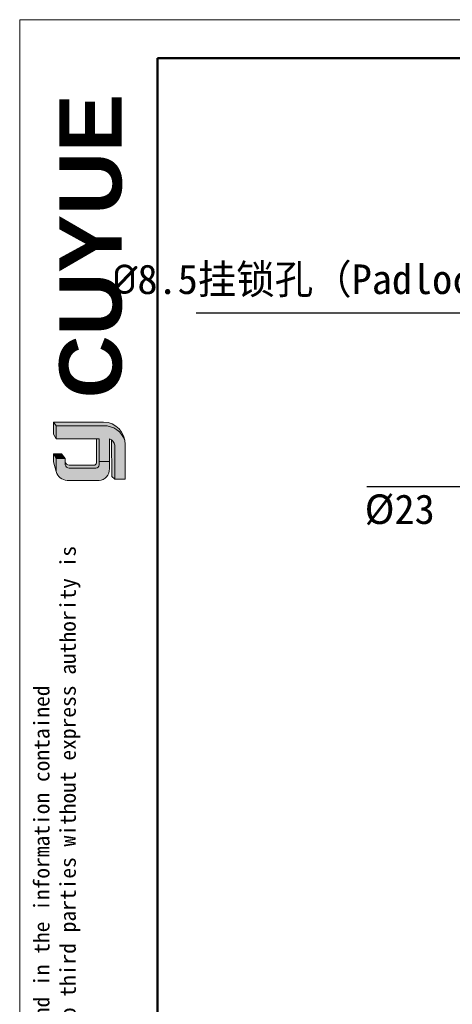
# Model space of a CAD drawing. Header units: millimetres. Extents: x 2470 to 2741, y 1563 to 1755.
# Tile 5 of 14: x 2470 to 2521, y 1638 to 1755. Entities that reach past the tile are written whole.
import ezdxf

# ---------------------------------------------------------------- set-up
doc = ezdxf.new("R2010")
doc.units = ezdxf.units.MM
for name, color, linetype, lineweight in [('0007', 7, 'Continuous', 5), ('实线层', 7, 'Continuous', 25), ('尺寸线层', 3, 'Continuous', 18), ('粗实线层', 7, 'Continuous', 50), ('细实线层', 3, 'Continuous', 18)]:
    doc.layers.add(name, color=color, linetype=linetype, lineweight=lineweight)
doc.layers.add('2细线层', color=3, linetype='Continuous')
doc.styles.add('ARIAL', font='arial.ttf')
doc.styles.add('SLDTEXTSTYLE1', font='txt')
doc.styles.get("Standard").update_dxf_attribs({"font": 'arial.ttf'})
doc.dimstyles.new('SLDDIMSTYLE0', dxfattribs={"dimtxt": 3.5, "dimasz": 4.08, "dimexe": 0, "dimexo": 0.0625, "dimgap": 0.875, "dimtad": 2, "dimdec": 0, "dimrnd": 1e-09, "dimzin": 4, "dimdsep": 46, "dimtxsty": 'SLDTEXTSTYLE1', "dimsah": 1, "dimcen": 0.09, "dimadec": 0, "dimazin": 1, "dimtfac": 1, "dimtmove": 0, "dimatfit": 0, "dimfxl": 1, "dimfrac": 2, "dimtolj": 1, "dimtzin": 12, "dimarcsym": 0})
doc.dimstyles.new('SLDDIMSTYLE1', dxfattribs={"dimtxt": 3.5, "dimasz": 4.08, "dimexe": 0, "dimexo": 0.0625, "dimgap": 0.875, "dimtad": 2, "dimdec": 0, "dimrnd": 1e-09, "dimzin": 4, "dimdsep": 46, "dimtxsty": 'SLDTEXTSTYLE1', "dimsah": 1, "dimcen": 0.09, "dimadec": 0, "dimazin": 1, "dimtfac": 1, "dimtofl": 0, "dimtmove": 0, "dimatfit": 3, "dimfxl": 1, "dimfrac": 2, "dimtolj": 1, "dimtzin": 12, "dimarcsym": 0})

# ---------------------------------------------------------------- blocks, each defined once
blk = doc.blocks.new('*D12')
at = {"layer": '2细线层', "color": 0, "lineweight": -2, "transparency": 16777216}
for p, q in [((2536.416984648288, 1720.171148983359), (2490.809362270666, 1720.171148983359)), ((2540.496984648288, 1695.599035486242), (2540.496984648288, 1720.171148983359)), ((2548.996984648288, 1720.171148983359), (2540.496984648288, 1720.171148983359)), ((2548.996984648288, 1695.599035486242), (2548.996984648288, 1720.171148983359)), ((2553.076984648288, 1720.171148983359), (2557.156984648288, 1720.171148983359))]:
    blk.add_line(p, q, dxfattribs=at)
at = {"layer": '2细线层', "color": 0, "transparency": 16777216}
for points in [[(2536.416984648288, 1720.851148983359), (2536.416984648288, 1719.491148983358), (2540.496984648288, 1720.171148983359)], [(2553.076984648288, 1720.851148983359), (2553.076984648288, 1719.491148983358), (2548.996984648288, 1720.171148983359)]]:
    blk.add_solid(points, dxfattribs=at)
at = {"layer": 'Defpoints', "color": 0, "transparency": 16777216}
for p in [(2540.496984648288, 1720.171148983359), (2540.496984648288, 1695.536535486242), (2548.996984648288, 1695.536535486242)]:
    blk.add_point(p, dxfattribs=at)
at = {"layer": '2细线层', "color": 0, "transparency": 16777216, "insert": (2511.573173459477, 1725.936358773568), "char_height": 3.5, "attachment_point": 2, "style": 'SLDTEXTSTYLE1'}
blk.add_mtext('\\A1;{\\fISOCPEUR|b0|i0|c134|p34;%%C}8.5挂锁孔（Padlock hole）', dxfattribs=at)
blk = doc.blocks.new('*D13')
at = {"layer": '2细线层', "color": 0, "lineweight": -2, "transparency": 16777216}
for p, q in [((2533.246984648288, 1701.974040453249), (2533.246984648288, 1699.609677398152)), ((2556.246984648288, 1701.974040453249), (2556.246984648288, 1699.609677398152)), ((2533.246984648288, 1699.609677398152), (2510.998687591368, 1699.609677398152)), ((2552.166984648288, 1699.609677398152), (2537.326984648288, 1699.609677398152))]:
    blk.add_line(p, q, dxfattribs=at)
at = {"layer": '2细线层', "color": 0, "transparency": 16777216}
for points in [[(2537.326984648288, 1700.289677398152), (2537.326984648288, 1698.929677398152), (2533.246984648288, 1699.609677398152)], [(2552.166984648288, 1700.289677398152), (2552.166984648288, 1698.929677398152), (2556.246984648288, 1699.609677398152)]]:
    blk.add_solid(points, dxfattribs=at)
at = {"layer": 'Defpoints', "color": 0, "transparency": 16777216}
for p in [(2533.246984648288, 1702.036540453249), (2556.246984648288, 1702.036540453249), (2556.246984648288, 1699.609677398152)]:
    blk.add_point(p, dxfattribs=at)
at = {"layer": '2细线层', "color": 0, "transparency": 16777216, "insert": (2514.88172954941, 1698.734677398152), "char_height": 3.5, "attachment_point": 2, "style": 'SLDTEXTSTYLE1'}
blk.add_mtext('\\A1;%%c23', dxfattribs=at)

msp = doc.modelspace()

# ---------------------------------------------------------------- hatches: boundary and pattern name
at = {"layer": '实线层'}
h = msp.add_hatch(color=251, dxfattribs=at)
edge = h.paths.add_edge_path(flags=0)
edge.add_line((2473.909092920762, 1707.292770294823), (2474.228239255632, 1706.841597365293))
edge.add_line((2474.228239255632, 1706.841597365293), (2479.854377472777, 1706.841597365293))
edge.add_arc((2479.953694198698, 1704.295243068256), 2.548290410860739, 18.258457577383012, 92.23360366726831, ccw=False)
edge.add_arc((2479.785637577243, 1704.67140789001), 2.622263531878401, 9.265836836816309, 88.49787900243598)
edge.add_line((2479.854377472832, 1707.292770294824), (2473.909092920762, 1707.292770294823))
h = msp.add_hatch(color=254, dxfattribs=at)
h.paths.add_polyline_path([(2473.909092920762, 1702.568536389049), (2474.228239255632, 1701.422447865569), (2474.228239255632, 1702.998250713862), (2473.909092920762, 1703.540206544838)], flags=0)
h.paths.add_polyline_path([(2474.228239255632, 1705.306421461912), (2474.228239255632, 1706.841597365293), (2473.909092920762, 1707.292770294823), (2473.909092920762, 1705.87231782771)], flags=0)
h = msp.add_hatch(color=251, dxfattribs=at)
edge = h.paths.add_edge_path(flags=0)
edge.add_line((2478.723826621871, 1702.194745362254), (2475.789089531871, 1702.194745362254))
edge.add_arc((2475.788042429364, 1702.696235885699), 0.5014916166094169, 193.8962338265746, 270.1196323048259, ccw=False)
edge.add_line((2475.301228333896, 1702.575795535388), (2475.3012283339, 1702.214141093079))
edge.add_arc((2475.788042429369, 1702.334581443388), 0.5014916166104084, 193.8962338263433, 270.1196323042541)
edge.add_line((2475.789089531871, 1701.833090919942), (2478.942013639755, 1701.833090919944))
edge.add_arc((2478.956822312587, 1702.195454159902), 0.3626657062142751, 267.659799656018, 364.9883187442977)
edge.add_line((2479.318114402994, 1702.226988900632), (2479.318114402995, 1705.306421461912))
edge.add_line((2479.318114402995, 1705.306421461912), (2479.01281915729, 1705.306421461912))
edge.add_line((2479.01281915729, 1705.306421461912), (2479.01281915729, 1702.426201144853))
edge.add_arc((2478.732798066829, 1702.479687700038), 0.2850835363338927, 268.1966309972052, 349.18624476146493, ccw=False)
h = msp.add_hatch(color=251, dxfattribs=at)
edge = h.paths.add_edge_path(flags=0)
edge.add_line((2480.821638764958, 1700.858795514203), (2481.176886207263, 1700.536000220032))
edge.add_line((2481.176886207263, 1700.536000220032), (2481.176886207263, 1704.540729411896))
edge.add_arc((2480.225216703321, 1704.394007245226), 0.9629134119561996, 8.764480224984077, 53.88699480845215)
edge.add_line((2480.792738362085, 1705.171902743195), (2480.821638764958, 1700.858795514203))
msp.add_hatch(color=251, dxfattribs=at).paths.add_polyline_path([(2475.3012283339, 1702.998250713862), (2474.889435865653, 1703.540206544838), (2473.909092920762, 1703.540206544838), (2474.228239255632, 1702.998250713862)], flags=0)
h = msp.add_hatch(color=30, dxfattribs=at)
edge = h.paths.add_edge_path(flags=0)
edge.add_arc((2475.788042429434, 1702.334581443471), 0.5014916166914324, 193.8962338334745, 270.11963231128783, ccw=False)
edge.add_line((2475.301228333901, 1702.214141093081), (2475.301228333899, 1702.998250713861))
edge.add_line((2475.3012283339, 1702.998250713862), (2474.228239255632, 1702.998250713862))
edge.add_line((2474.228239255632, 1702.998250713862), (2474.228239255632, 1701.422447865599))
edge.add_arc((2475.708151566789, 1701.916201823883), 1.560106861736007, 198.4506221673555, 263.4013944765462)
edge.add_line((2475.528875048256, 1700.36642979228), (2479.318114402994, 1700.366429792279))
edge.add_arc((2479.193750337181, 1701.70136779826), 1.340718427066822, 275.3223660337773, 362.7233690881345)
edge.add_line((2480.532954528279, 1701.765070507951), (2480.532954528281, 1702.605175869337))
edge.add_line((2480.532954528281, 1702.605175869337), (2479.318114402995, 1702.605175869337))
edge.add_line((2479.318114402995, 1702.605175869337), (2479.318114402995, 1702.226988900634))
edge.add_arc((2478.956822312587, 1702.195454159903), 0.3626657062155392, -92.34020034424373, 4.988318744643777, ccw=False)
edge.add_line((2478.942013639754, 1701.833090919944), (2475.789089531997, 1701.833090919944))
at = {"layer": '尺寸线层'}
h = msp.add_hatch(color=179, dxfattribs=at)
edge = h.paths.add_edge_path(flags=0)
edge.add_line((2479.854377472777, 1706.841597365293), (2474.228239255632, 1706.841597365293))
edge.add_line((2474.228239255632, 1706.841597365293), (2474.228239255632, 1705.306421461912))
edge.add_line((2474.228239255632, 1705.306421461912), (2479.318114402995, 1705.306421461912))
edge.add_line((2479.318114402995, 1705.306421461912), (2479.318114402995, 1702.605175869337))
edge.add_line((2479.318114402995, 1702.605175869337), (2480.532954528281, 1702.605175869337))
edge.add_line((2480.532954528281, 1702.605175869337), (2480.532954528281, 1705.306421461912))
edge.add_arc((2480.225216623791, 1704.394007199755), 0.9629134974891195, 8.764482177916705, 71.36184450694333, ccw=False)
edge.add_line((2481.176886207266, 1704.540729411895), (2481.176886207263, 1700.536000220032))
edge.add_line((2481.176886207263, 1700.536000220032), (2482.40752354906, 1700.536000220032))
edge.add_line((2482.40752354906, 1700.536000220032), (2482.40752354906, 1704.626910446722))
edge.add_arc((2479.785638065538, 1704.671407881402), 2.622263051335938, 359.0276957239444, 369.2658387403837)
edge.add_arc((2479.953694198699, 1704.295243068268), 2.548290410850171, 18.25845757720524, 92.23360366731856)

# ---------------------------------------------------------------- linework, layer by layer
at = {"layer": '0007'}
for p, q in [((2473.909092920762, 1707.292770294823), (2479.854377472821, 1707.292770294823)), ((2473.909092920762, 1705.87231782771), (2473.909092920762, 1707.292770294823)), ((2474.228239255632, 1706.841597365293), (2473.909092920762, 1707.292770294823)), ((2474.228239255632, 1706.841597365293), (2479.854377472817, 1706.841597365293)), ((2474.228239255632, 1705.306421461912), (2474.228239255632, 1706.841597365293)), ((2474.228239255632, 1705.306421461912), (2473.909092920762, 1705.87231782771)), ((2479.318114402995, 1705.306421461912), (2474.228239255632, 1705.306421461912)), ((2479.01281915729, 1702.426201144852), (2479.01281915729, 1705.306421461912)), ((2479.318114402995, 1702.226988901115), (2479.318114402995, 1705.306421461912)), ((2480.532954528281, 1701.765070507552), (2480.532954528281, 1705.306421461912)), ((2480.821638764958, 1700.858795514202), (2480.792738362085, 1705.171902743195)), ((2481.176886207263, 1700.536000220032), (2481.176886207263, 1704.540729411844)), ((2482.40752354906, 1700.536000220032), (2482.40752354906, 1704.626910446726)), ((2473.909092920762, 1702.568536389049), (2473.909092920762, 1703.540206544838)), ((2474.889435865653, 1703.540206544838), (2473.909092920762, 1703.540206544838)), ((2474.228239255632, 1702.998250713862), (2473.909092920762, 1703.540206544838)), ((2474.228239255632, 1701.422447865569), (2474.228239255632, 1702.998250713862)), ((2475.3012283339, 1702.998250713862), (2474.228239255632, 1702.998250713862)), ((2475.3012283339, 1702.998250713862), (2474.889435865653, 1703.540206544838)), ((2475.3012283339, 1702.214141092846), (2475.3012283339, 1702.998250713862)), ((2474.228239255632, 1701.422447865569), (2473.909092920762, 1702.568536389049)), ((2478.723826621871, 1702.194745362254), (2475.78908955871, 1702.194745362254)), ((2478.942013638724, 1701.833090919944), (2475.78908955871, 1701.833090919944)), ((2479.318114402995, 1702.605175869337), (2480.532954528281, 1702.605175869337)), ((2481.176886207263, 1700.536000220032), (2480.821638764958, 1700.858795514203)), ((2479.318114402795, 1700.366429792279), (2475.528875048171, 1700.366429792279)), ((2482.40752354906, 1700.536000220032), (2481.176886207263, 1700.536000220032))]:
    msp.add_line(p, q, dxfattribs=at)
for centre, radius, start, end in [((2479.785637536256, 1704.671407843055), 2.622263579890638, 359.0276967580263, 88.49787813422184), ((2479.953694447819, 1704.295243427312), 2.548290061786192, 18.24249939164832, 92.23360957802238), ((2480.225216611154, 1704.394007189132), 0.9629135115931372, 8.76448268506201, 71.36184399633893), ((2475.788042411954, 1702.696235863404), 0.5014915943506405, 193.8962318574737, 270.1196373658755), ((2475.788042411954, 1702.334581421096), 0.501491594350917, 193.8962318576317, 270.1196373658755), ((2478.732798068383, 1702.4796876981), 0.285083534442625, 268.1966306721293, 349.1862450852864), ((2478.956822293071, 1702.195454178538), 0.3626657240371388, 267.6598026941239, 4.988315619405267), ((2479.193750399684, 1701.701367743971), 1.340718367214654, 275.3223635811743, 2.723371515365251), ((2475.708151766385, 1701.916202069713), 1.560107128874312, 198.4506284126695, 263.4013882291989)]:
    msp.add_arc(centre, radius, start, end, dxfattribs=at)
at = {"layer": '粗实线层'}
msp.add_lwpolyline([(2486.216804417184, 1750.319797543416), (2736.749581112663, 1750.319797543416), (2736.749581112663, 1566.386427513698), (2486.216804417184, 1566.386427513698)], close=True, dxfattribs=at)
at = {"layer": '细实线层'}
msp.add_lwpolyline([(2469.928049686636, 1754.888659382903), (2741.318442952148, 1754.888659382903), (2741.318442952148, 1562.996462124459), (2469.928049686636, 1562.996462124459)], close=True, dxfattribs=at)

# ---------------------------------------------------------------- texts
at = {"layer": '粗实线层', "color": 49, "insert": (2474.622650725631, 1710.10403327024), "char_height": 7.359999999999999, "width": 31.10373313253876, "attachment_point": 1, "rotation": 90, "style": 'ARIAL'}
msp.add_mtext('{\\farial|b1|i0|c0|p34;CUYUE}', dxfattribs=at)
at = {"layer": '粗实线层', "color": 3, "insert": (2471.58575583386, 1585.979332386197), "char_height": 1.866467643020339, "width": 109.6550278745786, "attachment_point": 1, "rotation": 90}
msp.add_mtext('{\\fSimHei|b0|i0|c134|p49;We reserve all rights in this document and in the information contained therein,reproduction,use or disclosure to third parties without express authority is strictly forbidden. copyright 2023CUYUE}', dxfattribs=at)

# ---------------------------------------------------------------- dimensions: what is measured, and where the dimension line sits
at = {"layer": '2细线层'}
for base, p1, p2, text, dimstyle, picture, middle in [((2540.496984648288, 1720.171148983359), (2548.996984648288, 1695.536535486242), (2540.496984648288, 1695.536535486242), '{\\fISOCPEUR|b0|i0|c134|p34;%%C}8.5挂锁孔（Padlock hole）', 'SLDDIMSTYLE0', '*D12', (2511.573173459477, 1720.171148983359)), ((2556.246984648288, 1699.609677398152), (2533.246984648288, 1702.036540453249), (2556.246984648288, 1702.036540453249), '%%c<>', 'SLDDIMSTYLE1', '*D13', (2514.88172954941, 1699.609677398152))]:
    dim = msp.add_linear_dim(base=base, p1=p1, p2=p2, text=text, dimstyle=dimstyle, dxfattribs=at)
    dim.commit()
    dim.dimension.update_dxf_attribs({"geometry": picture, "text_midpoint": middle, "dimtype": 160})

doc.saveas('drawing.dxf')
